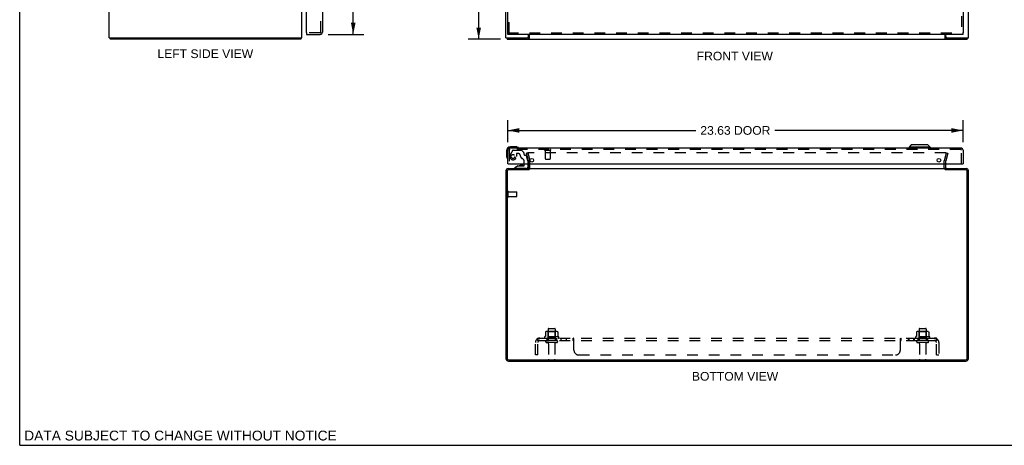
# Model space of a CAD drawing. Header units: inches. Extents: x 0 to 102, y 0 to 66.
# Tile 1 of 4: x 0 to 51, y 0 to 22. Entities that reach past the tile are written whole.
import ezdxf

# ---------------------------------------------------------------- set-up
doc = ezdxf.new("R2010")
doc.units = ezdxf.units.IN
doc.header["$LTSCALE"] = 5.620219
doc.header["$MEASUREMENT"] = 0
doc.linetypes.add('HIDDEN', pattern=[0.2, 0.1, -0.1])
doc.layers.get('0').update_dxf_attribs({"linetype": 'CONTINUOUS'})
for name, color, linetype in [('DEFAULT_2', 8, 'HIDDEN'), ('DIMENSIONS', 7, 'CONTINUOUS'), ('DOOR_ASSEMBLY', 7, 'CONTINUOUS'), ('SUBPANEL', 7, 'CONTINUOUS')]:
    doc.layers.add(name, color=color, linetype=linetype)
doc.styles.get("Standard").update_dxf_attribs({"font": 'arial.ttf'})
doc.dimstyles.new('DIMSTYLE_1', dxfattribs={"dimtxt": 0.45082, "dimasz": 0.601093, "dimexe": 0.09, "dimexo": 0.07, "dimgap": 0.0375, "dimtad": 0, "dimtih": 1, "dimtoh": 1, "dimzin": 4, "dimdsep": 46, "dimtxsty": 'Standard', "dimblk": '_FILLED', "dimblk1": '_FILLED', "dimblk2": '_FILLED', "dimcen": 0.09, "dimadec": 3, "dimazin": 1, "dimtfac": 1, "dimtdec": 3, "dimtofl": 0, "dimtmove": 0, "dimatfit": 3, "dimldrblk": '_FILLED', "dimfxl": 0, "dimtolj": 1, "dimtzin": 4, "dimarcsym": 0})

# ---------------------------------------------------------------- blocks, each defined once
blk = doc.blocks.new('_FILLED')
at = {"color": 0, "linetype": 'ByBlock'}
blk.add_solid([(0, 0), (-1, 0.2), (-1, -0.2)], dxfattribs=at)
blk = doc.blocks.new('*D2')
at = {"layer": 'DIMENSIONS', "color": 2, "linetype": 'Continuous'}
for p, q in [((24.952, 45.089), (23.276, 45.089)), ((23.817, 45.089), (23.817, 33.54)), ((23.817, 21.089), (23.817, 32.639)), ((24.952, 21.089), (23.276, 21.089))]:
    blk.add_line(p, q, dxfattribs=at)
at = {"layer": 'DIMENSIONS', "color": 2, "linetype": 'Continuous', "xscale": 0.6010928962, "yscale": 0.6010928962, "zscale": 0.6010928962}
for p, rotation in [((23.817, 45.089), 90), ((23.817, 21.089), 270)]:
    blk.add_blockref('_FILLED', p, dxfattribs=dict(at, rotation=rotation))
at = {"layer": 'DIMENSIONS', "color": 2, "linetype": 'Continuous', "insert": (23.817, 33.315), "char_height": 0.4508, "width": 1.57535, "attachment_point": 2, "line_spacing_factor": 0.9}
blk.add_mtext('24.00', dxfattribs=at)
blk = doc.blocks.new('*D4')
at = {"layer": 'DIMENSIONS', "color": 2, "linetype": 'Continuous'}
for p, q in [((16.011, 44.839), (17.85, 44.839)), ((17.309, 44.839), (17.309, 33.976)), ((17.309, 21.339), (17.309, 32.398)), ((16.011, 21.339), (17.85, 21.339))]:
    blk.add_line(p, q, dxfattribs=at)
at = {"layer": 'DIMENSIONS', "color": 2, "linetype": 'Continuous', "xscale": 0.6010928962, "yscale": 0.6010928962, "zscale": 0.6010928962}
for p, rotation in [((17.309, 44.839), 90), ((17.309, 21.339), 270)]:
    blk.add_blockref('_FILLED', p, dxfattribs=dict(at, rotation=rotation))
at = {"layer": 'DIMENSIONS', "color": 2, "linetype": 'Continuous', "insert": (17.309, 33.751), "char_height": 0.4508, "width": 1.88707, "attachment_point": 2, "line_spacing_factor": 0.9}
blk.add_mtext('23.50\\PDOOR', dxfattribs=at)
blk = doc.blocks.new('*D5')
at = {"layer": 'DIMENSIONS', "color": 2, "linetype": 'Continuous'}
for p, q in [((25.325, 15.741), (25.325, 16.891)), ((48.95, 15.741), (48.95, 16.891)), ((25.325, 16.35), (35.093, 16.35)), ((48.95, 16.35), (39.181, 16.35))]:
    blk.add_line(p, q, dxfattribs=at)
at = {"layer": 'DIMENSIONS', "color": 2, "linetype": 'Continuous', "xscale": 0.6010928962, "yscale": 0.6010928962, "zscale": 0.6010928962, "rotation": 180}
blk.add_blockref('_FILLED', (25.325, 16.35), dxfattribs=at)
at = {"layer": 'DIMENSIONS', "color": 2, "linetype": 'Continuous', "xscale": 0.6010928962, "yscale": 0.6010928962, "zscale": 0.6010928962}
blk.add_blockref('_FILLED', (48.95, 16.35), dxfattribs=at)
at = {"layer": 'DIMENSIONS', "color": 2, "linetype": 'Continuous', "insert": (37.137, 16.576), "char_height": 0.4508, "width": 3.63672, "attachment_point": 2, "line_spacing_factor": 0.9}
blk.add_mtext('23.63 DOOR', dxfattribs=at)

msp = doc.modelspace()

# ---------------------------------------------------------------- linework, layer by layer
at = {"color": 7, "linetype": 'Continuous'}
for p, q in [((0, 0), (0, 66.12)), ((4.702, 21.164), (4.702, 21.089)), ((14.576, 21.164), (14.576, 21.089)), ((25.293, 21.164), (25.293, 21.089)), ((26.407, 21.164), (26.345, 21.164)), ((26.407, 21.164), (26.407, 21.089)), ((48.115, 21.164), (48.053, 21.164)), ((48.053, 21.164), (48.053, 21.089)), ((49.167, 21.164), (49.167, 21.089)), ((26.405, 14.306), (26.405, 14.369)), ((48.055, 14.306), (48.055, 14.369)), ((0, 0), (102.186, 0))]:
    msp.add_line(p, q, dxfattribs=at)
at = {"color": 3, "linetype": 'Continuous'}
for p, q in [((4.639, 21.164), (4.639, 45.014)), ((14.639, 21.164), (14.639, 45.014)), ((25.23, 21.164), (25.23, 45.014)), ((49.23, 21.164), (49.23, 45.014)), ((4.639, 21.164), (14.639, 21.164)), ((14.576, 21.089), (4.702, 21.089)), ((25.23, 21.164), (26.345, 21.164)), ((25.293, 21.089), (49.167, 21.089)), ((26.405, 21.224), (26.405, 21.339)), ((26.432, 21.339), (26.432, 21.12)), ((48.028, 21.12), (48.028, 21.339)), ((48.055, 21.224), (48.055, 21.339)), ((48.115, 21.164), (49.23, 21.164)), ((25.347, 14.369), (26.405, 14.369)), ((26.407, 14.306), (25.373, 14.306)), ((26.405, 14.411), (26.405, 14.612)), ((26.432, 14.369), (48.028, 14.369)), ((49.087, 14.306), (48.053, 14.306)), ((48.055, 14.411), (48.055, 14.612)), ((48.055, 14.369), (49.113, 14.369)), ((25.23, 14.252), (25.23, 4.505)), ((25.293, 14.226), (25.293, 4.512)), ((49.167, 4.512), (49.167, 14.226)), ((49.23, 4.505), (49.23, 14.252)), ((25.366, 4.369), (49.094, 4.369)), ((25.373, 4.432), (49.087, 4.432))]:
    msp.add_line(p, q, dxfattribs=at)
for points in [[(14.592, 21.107), (14.59, 21.103), (14.589, 21.101), (14.588, 21.099), (14.587, 21.098), (14.586, 21.096), (14.584, 21.094), (14.583, 21.093), (14.582, 21.092), (14.581, 21.091), (14.58, 21.09), (14.579, 21.09), (14.578, 21.09), (14.577, 21.089), (14.576, 21.089)], [(14.601, 21.12), (14.6, 21.119), (14.598, 21.117), (14.597, 21.116), (14.596, 21.114), (14.595, 21.112), (14.593, 21.11), (14.592, 21.107)], [(26.422, 21.105), (26.421, 21.103), (26.42, 21.101), (26.419, 21.099), (26.418, 21.098), (26.417, 21.096), (26.415, 21.094), (26.414, 21.093), (26.413, 21.092), (26.412, 21.091), (26.41, 21.09), (26.409, 21.09), (26.408, 21.09), (26.407, 21.089), (26.407, 21.089)], [(26.432, 21.12), (26.431, 21.119), (26.429, 21.117), (26.428, 21.116), (26.427, 21.114), (26.426, 21.112), (26.425, 21.11), (26.422, 21.105)], [(48.028, 21.12), (48.029, 21.119), (48.03, 21.117), (48.031, 21.116), (48.032, 21.114), (48.034, 21.112), (48.035, 21.11)], [(48.035, 21.11), (48.037, 21.105), (48.038, 21.103), (48.039, 21.101), (48.041, 21.099), (48.042, 21.098), (48.043, 21.096), (48.044, 21.094), (48.045, 21.093), (48.047, 21.092), (48.048, 21.091), (48.049, 21.09), (48.05, 21.09), (48.051, 21.09), (48.052, 21.089), (48.053, 21.089)]]:
    msp.add_lwpolyline(points, dxfattribs=at)
at = {"color": 7, "linetype": 'Continuous'}
for points in [[(26.416, 21.169), (26.414, 21.168), (26.413, 21.167), (26.412, 21.166), (26.411, 21.166), (26.41, 21.165), (26.409, 21.165), (26.408, 21.164), (26.407, 21.164)], [(26.432, 21.175), (26.431, 21.176), (26.43, 21.176), (26.429, 21.176), (26.428, 21.176), (26.426, 21.176), (26.425, 21.176), (26.424, 21.175), (26.422, 21.174), (26.421, 21.174), (26.42, 21.173), (26.419, 21.172), (26.418, 21.171), (26.416, 21.169)], [(48.028, 21.175), (48.029, 21.176), (48.03, 21.176), (48.031, 21.176), (48.032, 21.176), (48.033, 21.176), (48.034, 21.176), (48.036, 21.175), (48.037, 21.174), (48.038, 21.174), (48.039, 21.173), (48.041, 21.172), (48.042, 21.171)], [(48.042, 21.171), (48.044, 21.169), (48.045, 21.168), (48.046, 21.167), (48.047, 21.166), (48.048, 21.166), (48.05, 21.165), (48.051, 21.165), (48.052, 21.164), (48.053, 21.164)]]:
    msp.add_lwpolyline(points, dxfattribs=at)
at = {"color": 3, "linetype": 'Continuous'}
for centre, radius, start, end in [((14.522, 21.206), 0.117, 312.5569, 338.9598), ((26.345, 21.224), 0.06, 270, 360), ((48.115, 21.224), 0.06, 180, 270), ((25.347, 14.252), 0.117, 90, 180), ((25.373, 14.226), 0.08, 90, 180), ((26.363, 14.411), 0.042, 270, 360), ((48.097, 14.411), 0.042, 180, 270), ((49.087, 14.226), 0.08, 0, 90), ((49.113, 14.252), 0.117, 0, 90), ((25.366, 4.505), 0.136, 180, 270), ((25.373, 4.512), 0.08, 180, 270), ((49.087, 4.512), 0.08, 270, 360), ((49.094, 4.505), 0.136, 270, 360)]:
    msp.add_arc(centre, radius, start, end, dxfattribs=at)
at = {"layer": 'DEFAULT_2', "color": 8, "linetype": 'HIDDEN'}
for p, q in [((26.373, 15.182), (26.3, 15.163)), ((26.404, 14.777), (26.3, 15.163)), ((26.373, 15.182), (26.476, 14.796)), ((48.055, 15.182), (26.404, 15.182)), ((47.983, 14.796), (48.087, 15.182)), ((48.159, 15.163), (48.056, 14.777)), ((48.087, 15.182), (48.159, 15.163)), ((26.405, 14.612), (26.405, 14.77)), ((26.48, 14.411), (26.48, 14.77)), ((47.98, 14.411), (47.98, 14.77)), ((48.055, 14.612), (48.055, 14.77)), ((25.305, 12.902), (25.305, 13.186)), ((25.348, 12.902), (25.348, 13.186)), ((25.348, 13.168), (25.795, 13.168)), ((25.348, 12.92), (25.795, 12.92)), ((25.805, 12.93), (25.805, 13.158)), ((27.961, 5.639), (27.249, 5.639)), ((27.286, 5.884), (27.286, 5.666)), ((27.86, 5.905), (27.349, 5.905)), ((27.421, 5.885), (27.401, 5.905)), ((27.417, 6.039), (27.417, 5.444)), ((27.421, 5.589), (27.421, 5.885)), ((27.788, 5.885), (27.421, 5.885)), ((27.447, 6.069), (27.762, 6.069)), ((27.788, 5.885), (27.808, 5.905)), ((27.788, 5.589), (27.788, 5.885)), ((27.792, 6.039), (27.792, 5.444)), ((27.924, 5.884), (27.924, 5.666)), ((47.211, 5.639), (46.499, 5.639)), ((46.536, 5.884), (46.536, 5.666)), ((47.11, 5.905), (46.599, 5.905)), ((46.671, 5.885), (46.651, 5.905)), ((46.667, 6.039), (46.667, 5.444)), ((47.038, 5.885), (46.671, 5.885)), ((46.671, 5.589), (46.671, 5.885)), ((46.697, 6.069), (47.012, 6.069)), ((47.038, 5.885), (47.058, 5.905)), ((47.038, 5.589), (47.038, 5.885)), ((47.042, 6.039), (47.042, 5.444)), ((47.174, 5.884), (47.174, 5.666)), ((27.271, 5.569), (27.939, 5.569)), ((27.862, 5.444), (27.347, 5.444)), ((27.862, 5.334), (27.347, 5.334)), ((27.421, 5.589), (27.401, 5.569)), ((27.788, 5.589), (27.421, 5.589)), ((27.44, 5.272), (27.44, 4.474)), ((27.77, 5.272), (27.77, 4.474)), ((27.788, 5.589), (27.808, 5.569)), ((46.521, 5.569), (47.189, 5.569)), ((47.112, 5.444), (46.597, 5.444)), ((47.112, 5.334), (46.597, 5.334)), ((46.671, 5.589), (46.651, 5.569)), ((47.038, 5.589), (46.671, 5.589)), ((46.69, 5.272), (46.69, 4.474)), ((47.02, 5.272), (47.02, 4.474)), ((47.038, 5.589), (47.058, 5.569)), ((27.47, 4.444), (27.74, 4.444)), ((46.72, 4.444), (46.99, 4.444))]:
    msp.add_line(p, q, dxfattribs=at)
for points in [[(26.404, 15.182), (26.403, 15.182), (26.401, 15.182), (26.399, 15.181), (26.397, 15.181), (26.396, 15.18), (26.394, 15.179), (26.393, 15.178), (26.391, 15.177), (26.39, 15.176), (26.389, 15.175), (26.388, 15.173), (26.387, 15.172), (26.386, 15.17), (26.385, 15.168), (26.385, 15.167), (26.385, 15.165), (26.384, 15.163), (26.384, 15.163)], [(26.384, 15.163), (26.384, 15.161), (26.385, 15.16), (26.385, 15.158)], [(48.073, 15.172), (48.072, 15.173), (48.071, 15.175), (48.07, 15.176), (48.068, 15.177), (48.067, 15.178), (48.065, 15.179), (48.064, 15.18), (48.062, 15.181), (48.06, 15.181), (48.059, 15.182), (48.057, 15.182), (48.055, 15.182)], [(48.073, 15.172), (48.074, 15.17), (48.074, 15.168), (48.075, 15.167), (48.075, 15.165), (48.075, 15.163), (48.075, 15.163)], [(48.075, 15.163), (48.075, 15.161), (48.075, 15.16), (48.074, 15.158)], [(27.286, 5.666), (27.286, 5.665), (27.286, 5.663), (27.285, 5.662), (27.285, 5.662), (27.285, 5.661), (27.284, 5.66), (27.284, 5.66), (27.284, 5.659), (27.283, 5.659), (27.283, 5.659), (27.283, 5.658), (27.282, 5.658), (27.282, 5.658), (27.282, 5.658), (27.281, 5.658), (27.281, 5.657), (27.281, 5.657), (27.281, 5.657)], [(27.292, 5.893), (27.29, 5.892), (27.289, 5.891), (27.288, 5.89), (27.287, 5.889), (27.286, 5.887), (27.286, 5.885), (27.286, 5.884)], [(27.918, 5.893), (27.919, 5.892), (27.92, 5.891), (27.922, 5.89), (27.922, 5.889), (27.923, 5.887), (27.924, 5.885), (27.924, 5.884)], [(27.929, 5.657), (27.929, 5.657), (27.928, 5.657), (27.928, 5.658), (27.928, 5.658), (27.928, 5.658), (27.927, 5.658), (27.927, 5.658), (27.927, 5.659), (27.926, 5.659), (27.926, 5.659), (27.926, 5.66), (27.925, 5.66), (27.925, 5.661), (27.925, 5.662), (27.924, 5.662), (27.924, 5.663), (27.924, 5.665), (27.924, 5.666)], [(46.536, 5.666), (46.536, 5.665), (46.536, 5.663), (46.535, 5.662), (46.535, 5.662), (46.535, 5.661), (46.534, 5.66), (46.534, 5.66), (46.534, 5.659), (46.533, 5.659), (46.533, 5.659), (46.533, 5.658), (46.532, 5.658), (46.532, 5.658), (46.532, 5.658), (46.531, 5.658), (46.531, 5.657), (46.531, 5.657), (46.531, 5.657)], [(46.542, 5.893), (46.54, 5.892), (46.539, 5.891), (46.538, 5.89), (46.537, 5.889), (46.536, 5.887), (46.536, 5.885), (46.536, 5.884)], [(47.168, 5.893), (47.169, 5.892), (47.17, 5.891), (47.172, 5.89), (47.172, 5.889), (47.173, 5.887), (47.174, 5.885), (47.174, 5.884)], [(47.179, 5.657), (47.179, 5.657), (47.178, 5.657), (47.178, 5.658), (47.178, 5.658), (47.178, 5.658), (47.177, 5.658), (47.177, 5.658), (47.177, 5.659), (47.176, 5.659), (47.176, 5.659), (47.176, 5.66), (47.175, 5.66), (47.175, 5.661), (47.175, 5.662), (47.174, 5.662), (47.174, 5.663), (47.174, 5.665), (47.174, 5.666)]]:
    msp.add_lwpolyline(points, dxfattribs=at)
for centre, radius, start, end in [((26.38, 14.77), 0.025, 0, 15), ((26.363, 14.411), 0.117, 303.0998, 360), ((26.38, 14.77), 0.1, 0, 15), ((48.08, 14.77), 0.1, 165, 180), ((48.097, 14.411), 0.117, 180, 236.9002), ((48.08, 14.77), 0.025, 165, 180), ((25.326, 13.186), 0.0215, 360, 180), ((25.326, 12.902), 0.0215, 180, 0), ((25.795, 13.158), 0.01, 360, 90), ((25.795, 12.93), 0.01, 270, 0), ((27.271, 5.608), 0.0384, 124.4497, 270), ((27.605, 5.039), 0.698, 117.6814, 120.6631), ((27.349, 5.764), 0.141, 90, 113.95), ((27.447, 6.039), 0.03, 90, 180), ((27.762, 6.039), 0.03, 0, 90), ((27.86, 5.764), 0.141, 66.05, 90), ((27.605, 5.039), 0.698, 59.3369, 62.3186), ((27.939, 5.608), 0.0384, 270, 55.5503), ((46.521, 5.608), 0.0384, 124.4497, 270), ((46.855, 5.039), 0.698, 117.6814, 120.6631), ((46.599, 5.764), 0.141, 90, 113.95), ((46.697, 6.039), 0.03, 90, 180), ((47.012, 6.039), 0.03, 0, 90), ((47.11, 5.764), 0.141, 66.05, 90), ((46.855, 5.039), 0.698, 59.3369, 62.3186), ((47.189, 5.608), 0.0384, 270, 55.5503), ((27.347, 5.389), 0.055, 90, 270), ((27.377, 5.272), 0.0625, 0, 90), ((27.832, 5.272), 0.0625, 90, 180), ((27.862, 5.389), 0.055, 270, 90), ((46.597, 5.389), 0.055, 90, 270), ((46.627, 5.272), 0.0625, 0, 90), ((47.082, 5.272), 0.0625, 90, 180), ((47.112, 5.389), 0.055, 270, 90), ((27.47, 4.474), 0.03, 180, 270), ((27.74, 4.474), 0.03, 270, 360), ((46.72, 4.474), 0.03, 180, 270), ((46.99, 4.474), 0.03, 270, 360)]:
    msp.add_arc(centre, radius, start, end, dxfattribs=at)
at = {"layer": 'DOOR_ASSEMBLY', "color": 8, "linetype": 'HIDDEN'}
for p, q in [((15.632, 21.456), (15.632, 44.722)), ((48.875, 44.764), (48.875, 21.414)), ((25.4, 21.414), (25.4, 25.494)), ((15.59, 21.414), (14.897, 21.414)), ((25.325, 21.414), (48.95, 21.414)), ((48.833, 15.362), (25.442, 15.362)), ((25.611, 15.333), (26.024, 15.333)), ((25.4, 15.32), (25.4, 14.612)), ((25.585, 15.318), (25.451, 15.085)), ((25.772, 15.132), (25.772, 14.999)), ((25.882, 15.148), (25.788, 15.148)), ((26.16, 15.21), (26.045, 15.325)), ((26.166, 15.195), (26.166, 15.117)), ((26.225, 15.058), (26.269, 15.058)), ((26.368, 14.779), (26.299, 15.035)), ((27.258, 15.319), (27.542, 15.319)), ((27.276, 15.319), (27.276, 14.872)), ((27.286, 14.862), (27.514, 14.862)), ((27.524, 15.319), (27.524, 14.872)), ((48.875, 14.612), (48.875, 15.32)), ((26.289, 14.369), (25.699, 14.369)), ((26.183, 14.612), (26.183, 14.722)), ((26.368, 14.779), (26.368, 14.612))]:
    msp.add_line(p, q, dxfattribs=at)
at = {"layer": 'DOOR_ASSEMBLY', "color": 3, "linetype": 'Continuous'}
for p, q in [((48.95, 44.764), (48.95, 21.414)), ((15.707, 25.339), (15.707, 21.456)), ((25.325, 21.414), (25.325, 25.339)), ((14.882, 21.429), (14.882, 24.498)), ((14.882, 21.339), (15.59, 21.339)), ((48.95, 21.339), (25.325, 21.339)), ((48.833, 15.437), (25.442, 15.437)), ((25.325, 14.612), (25.325, 15.32)), ((48.95, 15.32), (48.95, 14.612)), ((25.34, 14.612), (48.935, 14.612))]:
    msp.add_line(p, q, dxfattribs=at)
at = {"layer": 'DOOR_ASSEMBLY', "color": 7, "linetype": 'Continuous'}
for p, q in [((14.882, 21.414), (14.897, 21.414)), ((14.882, 21.414), (14.882, 21.339)), ((25.325, 21.339), (25.325, 21.414)), ((48.95, 21.339), (48.95, 21.414)), ((25.754, 15.497), (25.465, 15.497)), ((25.792, 15.495), (25.754, 15.497)), ((46.267, 15.595), (46.149, 15.477)), ((47.251, 15.477), (46.149, 15.477)), ((46.149, 15.477), (46.149, 15.437)), ((47.133, 15.595), (46.267, 15.595)), ((47.133, 15.595), (47.251, 15.477)), ((47.251, 15.477), (47.251, 15.437)), ((25.265, 15.297), (25.265, 15.008)), ((25.265, 15.008), (25.268, 14.97)), ((25.34, 14.612), (25.325, 14.612)), ((25.875, 14.507), (25.699, 14.408)), ((25.699, 14.369), (25.699, 14.408)), ((25.875, 14.507), (26.152, 14.507)), ((26.031, 14.524), (25.963, 14.524)), ((26.033, 14.524), (26.031, 14.524)), ((26.103, 14.524), (26.033, 14.524)), ((26.183, 14.538), (26.183, 14.612)), ((26.368, 14.612), (26.368, 14.448)), ((48.935, 14.612), (48.95, 14.612))]:
    msp.add_line(p, q, dxfattribs=at)
at = {"layer": 'DOOR_ASSEMBLY', "color": 8, "linetype": 'HIDDEN'}
msp.add_circle((25.6, 14.999), 0.103, dxfattribs=at)
at = {"layer": 'DOOR_ASSEMBLY', "color": 3, "linetype": 'Continuous'}
for centre in [(26.575, 14.8), (47.7, 14.8)]:
    msp.add_circle(centre, 0.094, dxfattribs=at)
for centre, radius, start, end in [((14.897, 21.429), 0.015, 180, 270), ((15.59, 21.456), 0.117, 270, 360), ((25.442, 15.32), 0.117, 90, 180), ((48.833, 15.32), 0.117, 0, 90)]:
    msp.add_arc(centre, radius, start, end, dxfattribs=at)
at = {"layer": 'DOOR_ASSEMBLY', "color": 8, "linetype": 'HIDDEN'}
for centre, radius, start, end in [((15.59, 21.456), 0.042, 270, 360), ((25.442, 15.32), 0.042, 90, 180), ((25.611, 15.303), 0.03, 90, 150), ((26.024, 15.303), 0.03, 45, 90), ((27.258, 15.341), 0.0215, 90, 270), ((27.542, 15.341), 0.0215, 270, 90), ((48.833, 15.32), 0.042, 0, 90), ((25.6, 14.999), 0.172, 150, 360), ((25.788, 15.132), 0.016, 90, 180), ((25.882, 15.058), 0.09, 0, 90), ((26.157, 15.058), 0.185, 180, 244.2582), ((25.995, 14.722), 0.188, 0, 64.2582), ((26.146, 15.195), 0.02, 0, 45), ((26.225, 15.117), 0.059, 180, 270), ((26.269, 15.027), 0.031, 15, 90), ((27.286, 14.872), 0.01, 180, 270), ((27.514, 14.872), 0.01, 270, 360)]:
    msp.add_arc(centre, radius, start, end, dxfattribs=at)
at = {"layer": 'DOOR_ASSEMBLY', "color": 7, "linetype": 'Continuous'}
for centre, radius, start, end in [((25.465, 15.297), 0.2, 90, 180), ((25.754, 15.247), 0.25, 59.1101, 90), ((25.875, 15.452), 0.015, 270, 353.6204), ((25.875, 15.449), 0.015, 6.3796, 59.1101), ((25.515, 15.008), 0.25, 180, 210.8899), ((25.313, 14.887), 0.015, 210.8899, 263.6204), ((25.31, 14.887), 0.015, 276.3796, 360), ((25.963, 14.434), 0.09, 90, 125.1877), ((26.103, 14.434), 0.09, 55.0768, 90), ((26.152, 14.538), 0.031, 270, 360), ((26.289, 14.448), 0.079, 270, 360)]:
    msp.add_arc(centre, radius, start, end, dxfattribs=at)
at = {"layer": 'SUBPANEL', "color": 8, "linetype": 'HIDDEN'}
for p, q in [((26.761, 4.694), (26.761, 5.332)), ((26.847, 5.515), (26.927, 5.419)), ((26.886, 5.444), (26.886, 5.569)), ((26.886, 5.569), (47.573, 5.569)), ((26.886, 5.501), (26.886, 5.501)), ((26.886, 5.444), (47.573, 5.444)), ((26.886, 4.694), (26.886, 5.332)), ((26.913, 5.426), (26.908, 5.431)), ((27.355, 5.569), (27.355, 5.444)), ((27.855, 5.569), (27.855, 5.444)), ((28.083, 5.569), (28.083, 5.444)), ((28.364, 5.569), (28.364, 5.444)), ((28.726, 5.444), (28.726, 5.569)), ((28.728, 5.444), (28.727, 5.444)), ((28.761, 4.944), (28.761, 5.515)), ((45.698, 4.944), (45.698, 5.515)), ((45.702, 5.521), (45.704, 5.523)), ((45.733, 5.569), (45.734, 5.569)), ((45.733, 5.444), (45.734, 5.444)), ((45.734, 5.444), (45.734, 5.569)), ((46.096, 5.569), (46.096, 5.444)), ((46.134, 5.569), (46.134, 5.444)), ((46.377, 5.569), (46.377, 5.444)), ((46.415, 5.569), (46.415, 5.444)), ((46.605, 5.569), (46.605, 5.444)), ((47.105, 5.569), (47.105, 5.444)), ((47.612, 5.515), (47.533, 5.419)), ((47.551, 5.44), (47.55, 5.44)), ((47.553, 5.444), (47.554, 5.445)), ((47.559, 5.457), (47.559, 5.456)), ((47.567, 5.476), (47.566, 5.474)), ((47.566, 5.474), (47.566, 5.473)), ((47.568, 5.479), (47.567, 5.477)), ((47.567, 5.477), (47.567, 5.476)), ((47.569, 5.482), (47.568, 5.481)), ((47.568, 5.481), (47.568, 5.479)), ((47.57, 5.485), (47.569, 5.484)), ((47.569, 5.484), (47.569, 5.482)), ((47.571, 5.489), (47.57, 5.488)), ((47.57, 5.488), (47.57, 5.486)), ((47.57, 5.486), (47.57, 5.485)), ((47.571, 5.492), (47.571, 5.491)), ((47.571, 5.491), (47.571, 5.489)), ((47.573, 5.444), (47.573, 5.569)), ((47.573, 4.694), (47.573, 5.332)), ((47.698, 5.332), (47.698, 4.694)), ((26.886, 4.694), (26.761, 4.694)), ((29.011, 4.694), (45.448, 4.694)), ((47.573, 4.694), (47.698, 4.694))]:
    msp.add_line(p, q, dxfattribs=at)
for points in [[(26.847, 5.515), (26.849, 5.517), (26.851, 5.519), (26.853, 5.521), (26.854, 5.523), (26.856, 5.526), (26.857, 5.529), (26.859, 5.532), (26.86, 5.535), (26.862, 5.538), (26.863, 5.541)], [(26.863, 5.541), (26.866, 5.547), (26.867, 5.55), (26.869, 5.553), (26.87, 5.556), (26.871, 5.558), (26.873, 5.561), (26.874, 5.563), (26.876, 5.565), (26.878, 5.566), (26.879, 5.567), (26.881, 5.568), (26.882, 5.569), (26.884, 5.569), (26.885, 5.569), (26.886, 5.569)], [(26.886, 5.504), (26.886, 5.504), (26.886, 5.504), (26.886, 5.504), (26.886, 5.504), (26.886, 5.504), (26.886, 5.504), (26.886, 5.503), (26.886, 5.503), (26.886, 5.502), (26.886, 5.502), (26.886, 5.502), (26.886, 5.501)], [(26.909, 5.441), (26.909, 5.44), (26.909, 5.44), (26.909, 5.44), (26.909, 5.441), (26.909, 5.441), (26.909, 5.441), (26.908, 5.441), (26.908, 5.442), (26.908, 5.442), (26.908, 5.443), (26.907, 5.443), (26.907, 5.443), (26.907, 5.444), (26.907, 5.445), (26.906, 5.445), (26.906, 5.446), (26.906, 5.446), (26.905, 5.447), (26.905, 5.447), (26.905, 5.448), (26.904, 5.449), (26.904, 5.449), (26.903, 5.45), (26.903, 5.451), (26.903, 5.452), (26.902, 5.452), (26.902, 5.453), (26.902, 5.454), (26.901, 5.455), (26.901, 5.455), (26.901, 5.456), (26.9, 5.457), (26.9, 5.458), (26.899, 5.459), (26.899, 5.46), (26.899, 5.46), (26.898, 5.461), (26.898, 5.462), (26.898, 5.463), (26.897, 5.464), (26.897, 5.465), (26.896, 5.466), (26.896, 5.467), (26.896, 5.468), (26.895, 5.469), (26.895, 5.47), (26.895, 5.471), (26.894, 5.472), (26.894, 5.473), (26.893, 5.474), (26.893, 5.475), (26.893, 5.476), (26.892, 5.477), (26.892, 5.478), (26.892, 5.479), (26.891, 5.48), (26.891, 5.481), (26.891, 5.482), (26.891, 5.483), (26.89, 5.484), (26.89, 5.485), (26.89, 5.486), (26.889, 5.487), (26.889, 5.488), (26.889, 5.489), (26.889, 5.49), (26.888, 5.491), (26.888, 5.492), (26.888, 5.492), (26.888, 5.493), (26.888, 5.494), (26.887, 5.495), (26.887, 5.496), (26.887, 5.497), (26.887, 5.498), (26.887, 5.498), (26.887, 5.499), (26.886, 5.5), (26.886, 5.501), (26.886, 5.501), (26.886, 5.502), (26.886, 5.503), (26.886, 5.503), (26.886, 5.503), (26.886, 5.504), (26.886, 5.504), (26.886, 5.504)], [(26.908, 5.431), (26.907, 5.433), (26.905, 5.434), (26.903, 5.436), (26.901, 5.437), (26.899, 5.439), (26.897, 5.44), (26.895, 5.441), (26.893, 5.442), (26.892, 5.443), (26.89, 5.444), (26.889, 5.444), (26.887, 5.444), (26.886, 5.444)], [(26.906, 5.444), (26.906, 5.444), (26.907, 5.444), (26.907, 5.443), (26.907, 5.443), (26.908, 5.442), (26.908, 5.442), (26.908, 5.442), (26.908, 5.441), (26.908, 5.441), (26.909, 5.441), (26.909, 5.441), (26.909, 5.441)], [(26.927, 5.419), (26.926, 5.419), (26.926, 5.418), (26.925, 5.418), (26.925, 5.418), (26.924, 5.419), (26.923, 5.419), (26.922, 5.419), (26.921, 5.42), (26.92, 5.421), (26.919, 5.422), (26.918, 5.423), (26.916, 5.424), (26.915, 5.425), (26.913, 5.426)], [(28.74, 5.558), (28.738, 5.561), (28.737, 5.563), (28.735, 5.565), (28.734, 5.566), (28.732, 5.567), (28.73, 5.568), (28.729, 5.569), (28.728, 5.569), (28.727, 5.569), (28.726, 5.569)], [(28.736, 5.437), (28.735, 5.439), (28.734, 5.44), (28.732, 5.441), (28.731, 5.442), (28.73, 5.443), (28.729, 5.444), (28.728, 5.444), (28.727, 5.444), (28.726, 5.444)], [(28.738, 5.434), (28.737, 5.436), (28.736, 5.437), (28.735, 5.439)], [(28.741, 5.556), (28.74, 5.558), (28.738, 5.561)], [(28.745, 5.425), (28.744, 5.426), (28.743, 5.428), (28.742, 5.429), (28.74, 5.431), (28.738, 5.434)], [(28.744, 5.55), (28.743, 5.553), (28.741, 5.556)], [(28.761, 5.419), (28.76, 5.419), (28.758, 5.418), (28.757, 5.418), (28.756, 5.418), (28.754, 5.419), (28.753, 5.419), (28.752, 5.419), (28.751, 5.42), (28.75, 5.421), (28.748, 5.422), (28.747, 5.423), (28.746, 5.424), (28.745, 5.425), (28.744, 5.426), (28.743, 5.428)], [(28.751, 5.535), (28.748, 5.541), (28.747, 5.544), (28.745, 5.547), (28.744, 5.55)], [(28.751, 5.42), (28.75, 5.421), (28.748, 5.422)], [(28.761, 5.515), (28.76, 5.517), (28.758, 5.519), (28.757, 5.521), (28.756, 5.523), (28.755, 5.526), (28.753, 5.529), (28.752, 5.532), (28.751, 5.535)], [(28.761, 5.515), (28.76, 5.517), (28.758, 5.519), (28.757, 5.521)], [(28.761, 5.419), (28.76, 5.419), (28.758, 5.418)], [(45.698, 5.515), (45.7, 5.517), (45.701, 5.519), (45.702, 5.521)], [(45.698, 5.515), (45.7, 5.517), (45.701, 5.519)], [(45.698, 5.419), (45.7, 5.419), (45.701, 5.418), (45.703, 5.418), (45.704, 5.418), (45.705, 5.419), (45.706, 5.419), (45.707, 5.419), (45.709, 5.42), (45.71, 5.421), (45.711, 5.422), (45.712, 5.423), (45.713, 5.424), (45.715, 5.425), (45.716, 5.426), (45.717, 5.428)], [(45.698, 5.419), (45.7, 5.419), (45.701, 5.418), (45.703, 5.418), (45.704, 5.418), (45.705, 5.419)], [(45.704, 5.523), (45.705, 5.526), (45.706, 5.529), (45.708, 5.532), (45.709, 5.535), (45.712, 5.541)], [(45.711, 5.422), (45.712, 5.423), (45.713, 5.424), (45.715, 5.425), (45.716, 5.426)], [(45.712, 5.541), (45.713, 5.544), (45.714, 5.547), (45.716, 5.55)], [(45.716, 5.55), (45.717, 5.553), (45.718, 5.556), (45.72, 5.558), (45.721, 5.561), (45.723, 5.563), (45.724, 5.565), (45.726, 5.566), (45.728, 5.567), (45.729, 5.568), (45.73, 5.569), (45.732, 5.569), (45.733, 5.569), (45.734, 5.569)], [(45.717, 5.428), (45.718, 5.429), (45.719, 5.431)], [(45.719, 5.431), (45.721, 5.434), (45.722, 5.436), (45.723, 5.437), (45.725, 5.439), (45.726, 5.44), (45.727, 5.441)], [(45.72, 5.558), (45.721, 5.561), (45.723, 5.563)], [(45.723, 5.437), (45.725, 5.439), (45.726, 5.44), (45.727, 5.441), (45.728, 5.442), (45.729, 5.443), (45.731, 5.444), (45.732, 5.444), (45.733, 5.444), (45.734, 5.444)], [(47.533, 5.419), (47.533, 5.419), (47.534, 5.418), (47.534, 5.418), (47.535, 5.418), (47.536, 5.419), (47.537, 5.419), (47.537, 5.419), (47.538, 5.42), (47.539, 5.421), (47.541, 5.422), (47.542, 5.423), (47.543, 5.424), (47.545, 5.425), (47.546, 5.426), (47.549, 5.429)], [(47.549, 5.429), (47.551, 5.431), (47.553, 5.433), (47.555, 5.434), (47.557, 5.436), (47.558, 5.437), (47.56, 5.439), (47.562, 5.44), (47.564, 5.441), (47.566, 5.442), (47.568, 5.443), (47.569, 5.444), (47.571, 5.444), (47.572, 5.444), (47.573, 5.444)], [(47.55, 5.44), (47.551, 5.44), (47.551, 5.441), (47.551, 5.441), (47.551, 5.441), (47.551, 5.441), (47.551, 5.441), (47.552, 5.442), (47.552, 5.442), (47.552, 5.442), (47.552, 5.443), (47.553, 5.443), (47.553, 5.444), (47.553, 5.444)], [(47.559, 5.456), (47.558, 5.454), (47.558, 5.454), (47.557, 5.453), (47.557, 5.452), (47.557, 5.452), (47.556, 5.451), (47.556, 5.45), (47.556, 5.45), (47.555, 5.449), (47.555, 5.449), (47.555, 5.448), (47.555, 5.447), (47.554, 5.447), (47.554, 5.446), (47.554, 5.446), (47.553, 5.445), (47.553, 5.445), (47.553, 5.444), (47.552, 5.444), (47.552, 5.443), (47.552, 5.443), (47.552, 5.442), (47.551, 5.442), (47.551, 5.442), (47.551, 5.441), (47.551, 5.441), (47.551, 5.441), (47.551, 5.441), (47.551, 5.44)], [(47.566, 5.473), (47.565, 5.471), (47.565, 5.47), (47.564, 5.469), (47.564, 5.468), (47.564, 5.467), (47.563, 5.467), (47.563, 5.466), (47.563, 5.465), (47.562, 5.464), (47.562, 5.463), (47.562, 5.462), (47.561, 5.461), (47.561, 5.461), (47.56, 5.46), (47.56, 5.459), (47.56, 5.458), (47.559, 5.457)], [(47.574, 5.504), (47.574, 5.504), (47.574, 5.504), (47.574, 5.504), (47.574, 5.504), (47.574, 5.504), (47.573, 5.504), (47.573, 5.503), (47.573, 5.503), (47.573, 5.502), (47.573, 5.502), (47.573, 5.502), (47.573, 5.501), (47.573, 5.501), (47.573, 5.5), (47.573, 5.499), (47.573, 5.499), (47.573, 5.498), (47.573, 5.498), (47.572, 5.497), (47.572, 5.496), (47.572, 5.496), (47.572, 5.495), (47.572, 5.495), (47.572, 5.494), (47.572, 5.493), (47.571, 5.493), (47.571, 5.492)], [(47.594, 5.547), (47.592, 5.55), (47.591, 5.553), (47.59, 5.556), (47.588, 5.558), (47.587, 5.561), (47.585, 5.563), (47.583, 5.565), (47.582, 5.566), (47.58, 5.567), (47.579, 5.568), (47.577, 5.569), (47.576, 5.569), (47.575, 5.569), (47.573, 5.569)], [(47.573, 5.501), (47.573, 5.502), (47.573, 5.502), (47.573, 5.502), (47.573, 5.503), (47.574, 5.503), (47.574, 5.503), (47.574, 5.504), (47.574, 5.504), (47.574, 5.504)], [(47.612, 5.515), (47.61, 5.517), (47.609, 5.519), (47.607, 5.521), (47.605, 5.523), (47.604, 5.526), (47.602, 5.529), (47.6, 5.532), (47.599, 5.535), (47.598, 5.538), (47.596, 5.541), (47.594, 5.547)]]:
    msp.add_lwpolyline(points, dxfattribs=at)
for centre, radius, start, end in [((26.998, 5.332), 0.237, 90, 180), ((26.998, 5.332), 0.112, 90, 180), ((47.461, 5.332), 0.237, 0, 90), ((47.461, 5.332), 0.112, 0, 90), ((29.011, 4.944), 0.25, 180, 270), ((45.448, 4.944), 0.25, 270, 360)]:
    msp.add_arc(centre, radius, start, end, dxfattribs=at)

# ---------------------------------------------------------------- texts
at = {"layer": 'DIMENSIONS', "color": 2, "linetype": 'Continuous', "attachment_point": 2, "line_spacing_factor": 0.9}
for s, insert, char_height, width in [('LEFT SIDE VIEW', (9.632, 20.557), 0.45082, 4.95734), ('FRONT VIEW', (37.107, 20.438), 0.4508, 3.94509), ('BOTTOM VIEW', (37.121, 3.809), 0.45082, 4.46797), ('DATA SUBJECT TO CHANGE WITHOUT NOTICE', (8.344, 0.762), 0.51093, 16.18638)]:
    msp.add_mtext(s, dxfattribs=dict(at, insert=insert, char_height=char_height, width=width))

# ---------------------------------------------------------------- dimensions: what is measured, and where the dimension line sits
at = {"layer": 'DIMENSIONS', "color": 2, "linetype": 'Continuous'}
dim = msp.add_linear_dim(base=(23.817, 21.089), p1=(25.022, 45.089), p2=(25.022, 21.089), angle=270, dimstyle='DIMSTYLE_1', dxfattribs=at)
dim.commit()
dim.dimension.update_dxf_attribs({"geometry": '*D2', "text_midpoint": (23.811, 33.087), "dimtype": 160})
dim = msp.add_linear_dim(base=(17.309, 21.339), p1=(15.941, 44.839), p2=(15.941, 21.339), angle=270, text='<>\\PDOOR', dimstyle='DIMSTYLE_1', dxfattribs=at)
dim.commit()
dim.dimension.update_dxf_attribs({"geometry": '*D4', "text_midpoint": (17.309, 33.187), "dimtype": 160})
dim = msp.add_linear_dim(base=(48.949742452, 16.350319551), p1=(25.324742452, 15.671179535), p2=(48.949742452, 15.671179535), text='<> DOOR', dimstyle='DIMSTYLE_1', dxfattribs=at)
dim.commit()
dim.dimension.update_dxf_attribs({"geometry": '*D5', "text_midpoint": (37.137242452, 16.350319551), "dimtype": 160})

doc.saveas('drawing.dxf')
